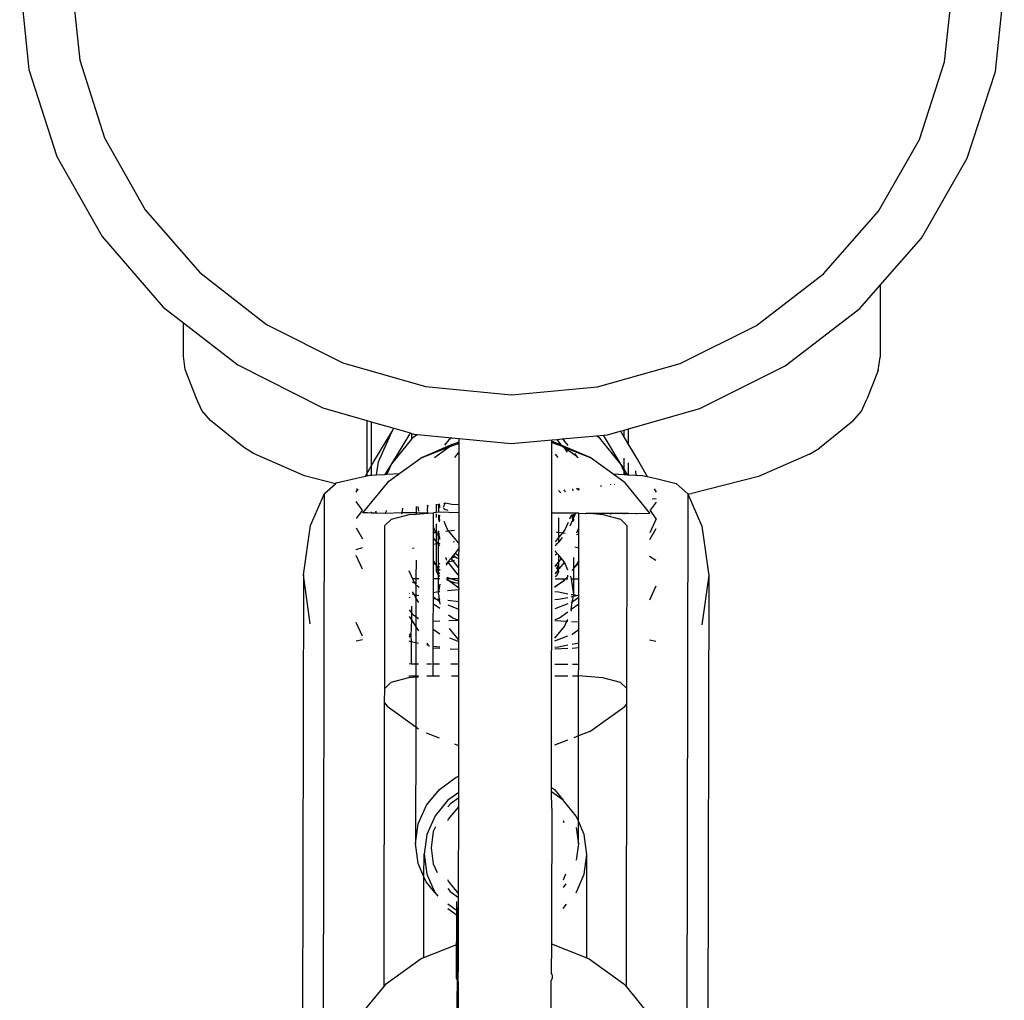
# Model space of a CAD drawing. Extents: x -113 to 145, y -81 to 74.
# Tile 3 of 9: x 16.09 to 18.74, y -79.71 to -77.07. Entities that reach past the tile are written whole.
import ezdxf

# ---------------------------------------------------------------- set-up
doc = ezdxf.new("R2010")
doc.units = 0
doc.header["$MEASUREMENT"] = 0
doc.layers.get('0').update_dxf_attribs({"linetype": 'CONTINUOUS'})

msp = doc.modelspace()

# ---------------------------------------------------------------- linework, layer by layer
for p, q in [((16.0914, -76.9598), (16.1163, -77.2034)), ((16.2308, -76.9601), (16.2531, -77.1781)), ((18.5824, -77.1828), (18.6058, -76.9649)), ((18.7191, -77.2086), (18.7433, -76.9833)), ((16.2531, -77.1781), (16.3201, -77.3877)), ((18.5144, -77.3922), (18.5824, -77.1828)), ((16.1163, -77.2034), (16.1912, -77.4377)), ((18.643, -77.4426), (18.7191, -77.2086)), ((16.3201, -77.3877), (16.4294, -77.5811)), ((18.4042, -77.5851), (18.5144, -77.3922)), ((16.1912, -77.4377), (16.3133, -77.6537)), ((18.5199, -77.6582), (18.643, -77.4426)), ((16.4294, -77.5811), (16.5767, -77.7506)), ((18.2561, -77.754), (18.4042, -77.5851)), ((16.3133, -77.6537), (16.4779, -77.8432)), ((18.409, -77.7847), (18.5199, -77.6582)), ((16.5767, -77.7506), (16.7563, -77.8899)), ((18.0758, -77.8926), (18.2561, -77.754)), ((18.3544, -77.847), (18.409, -77.7847)), ((18.409, -77.7847), (18.4086, -77.9781)), ((16.4779, -77.8432), (16.5325, -77.8855)), ((18.153, -78.0018), (18.3544, -77.847)), ((16.5323, -77.9754), (16.5325, -77.8855)), ((16.5325, -77.8855), (16.6786, -77.9988)), ((16.7563, -77.8899), (16.9614, -77.9935)), ((17.8702, -77.9954), (18.0758, -77.8926)), ((16.5373, -78.0114), (16.5323, -77.9754)), ((18.4035, -78.0141), (18.4086, -77.9781)), ((16.5678, -78.0891), (16.5373, -78.0114)), ((16.6786, -77.9988), (16.9077, -78.1146)), ((16.9614, -77.9935), (17.184, -78.0575)), ((17.6473, -78.0585), (17.8702, -77.9954)), ((17.9233, -78.1166), (18.153, -78.0018)), ((18.4035, -78.0141), (18.3727, -78.0917)), ((17.184, -78.0575), (17.4156, -78.0795)), ((17.4156, -78.0795), (17.6473, -78.0585)), ((16.5821, -78.1215), (16.5678, -78.0891)), ((18.3582, -78.124), (18.3727, -78.0917)), ((16.605, -78.1484), (16.5821, -78.1215)), ((16.9077, -78.1146), (17.0266, -78.1488)), ((17.7311, -78.171), (17.9233, -78.1166)), ((18.3353, -78.1509), (18.3582, -78.124)), ((16.6944, -78.2206), (16.605, -78.1484)), ((17.0266, -78.1488), (17.0265, -78.292)), ((17.0266, -78.1488), (17.0381, -78.1521)), ((18.3353, -78.1509), (18.2457, -78.2228)), ((17.0381, -78.1521), (17.038, -78.2719)), ((17.0381, -78.1521), (17.0993, -78.1697)), ((17.0934, -78.1792), (17.0993, -78.1697)), ((17.0993, -78.1697), (17.1429, -78.1822)), ((17.6742, -78.1872), (17.7087, -78.1774)), ((17.7087, -78.1774), (17.7196, -78.1743)), ((17.7087, -78.1774), (17.7109, -78.1801)), ((17.7196, -78.1743), (17.7311, -78.171)), ((17.7196, -78.1947), (17.7196, -78.1743)), ((17.7311, -78.2139), (17.7311, -78.171)), ((17.0455, -78.2588), (17.0934, -78.1792)), ((17.0576, -78.26), (17.0934, -78.1792)), ((17.1411, -78.1853), (17.0932, -78.265)), ((17.147, -78.1992), (17.0932, -78.265)), ((17.1429, -78.1822), (17.1411, -78.1853)), ((17.1429, -78.1822), (17.147, -78.1834)), ((17.147, -78.1834), (17.147, -78.1992)), ((17.147, -78.1834), (17.1565, -78.1861)), ((17.1499, -78.1956), (17.147, -78.1992)), ((17.1624, -78.1867), (17.1499, -78.1956)), ((17.1565, -78.1861), (17.1624, -78.1867)), ((17.1624, -78.1867), (17.2549, -78.1954)), ((17.2469, -78.2011), (17.2354, -78.2153)), ((17.2549, -78.1954), (17.2469, -78.2011)), ((17.2549, -78.1954), (17.2749, -78.1973)), ((17.2749, -78.1973), (17.4153, -78.2106)), ((17.2749, -78.2059), (17.2749, -78.1973)), ((17.4153, -78.2106), (17.5258, -78.2006)), ((17.5249, -78.2046), (17.5258, -78.2006)), ((17.5258, -78.2006), (17.5377, -78.1995)), ((17.5377, -78.1995), (17.5525, -78.1982)), ((17.5377, -78.1995), (17.55, -78.2147)), ((17.5525, -78.1982), (17.6451, -78.1898)), ((17.5572, -78.2016), (17.5525, -78.1982)), ((17.5686, -78.2156), (17.5572, -78.2016)), ((17.6451, -78.1898), (17.6642, -78.1881)), ((17.6541, -78.1963), (17.6451, -78.1898)), ((17.7107, -78.2659), (17.6541, -78.1963)), ((17.6642, -78.1881), (17.6742, -78.1872)), ((17.7107, -78.2659), (17.6642, -78.1881)), ((17.7109, -78.1801), (17.7196, -78.1947)), ((17.7196, -78.1947), (17.7311, -78.2139)), ((16.7211, -78.2377), (16.6944, -78.2206)), ((17.2583, -78.2123), (17.1756, -78.248)), ((17.1756, -78.248), (17.2477, -78.22)), ((17.2088, -78.248), (17.2477, -78.22)), ((17.2477, -78.22), (17.2749, -78.2094)), ((17.2477, -78.22), (17.2583, -78.2123)), ((17.2583, -78.2123), (17.2749, -78.2059)), ((17.2749, -78.2094), (17.2749, -78.2059)), ((17.2749, -78.2343), (17.2749, -78.2094)), ((17.5247, -78.3979), (17.5249, -78.2082)), ((17.5249, -78.2046), (17.5457, -78.2128)), ((17.5249, -78.2082), (17.5249, -78.2046)), ((17.5249, -78.2082), (17.5525, -78.2177)), ((17.55, -78.2147), (17.5457, -78.2128)), ((17.6281, -78.2486), (17.55, -78.2147)), ((17.55, -78.2147), (17.5525, -78.2177)), ((17.5525, -78.2177), (17.5541, -78.2197)), ((17.5541, -78.2197), (17.5565, -78.2206)), ((17.5565, -78.2206), (17.6281, -78.2486)), ((17.5565, -78.2206), (17.5657, -78.2339)), ((17.5565, -78.2206), (17.592, -78.2444)), ((17.7311, -78.2139), (17.7585, -78.2599)), ((18.2188, -78.2398), (18.2457, -78.2228)), ((16.8584, -78.2976), (16.7211, -78.2377)), ((17.1756, -78.248), (17.1148, -78.2917)), ((17.2629, -78.2481), (17.2731, -78.2356)), ((17.2731, -78.2356), (17.2749, -78.2343)), ((17.2747, -78.3761), (17.2749, -78.2343)), ((17.5339, -78.2395), (17.5412, -78.2485)), ((17.592, -78.2444), (17.5861, -78.2372)), ((17.5933, -78.2472), (17.592, -78.2444)), ((17.5939, -78.2486), (17.5933, -78.2472)), ((17.5933, -78.2472), (17.5951, -78.2486)), ((17.6887, -78.2925), (17.6281, -78.2486)), ((17.7195, -78.2783), (17.7195, -78.2499)), ((18.2188, -78.2398), (18.0813, -78.2994)), ((17.0265, -78.292), (17.038, -78.2719)), ((17.038, -78.2719), (17.0379, -78.2959)), ((17.038, -78.2719), (17.0455, -78.2588)), ((17.0527, -78.2951), (17.0576, -78.26)), ((17.0932, -78.265), (17.075, -78.2939)), ((17.0932, -78.265), (17.0806, -78.2936)), ((17.7195, -78.2859), (17.7107, -78.2659)), ((17.7195, -78.2783), (17.7107, -78.2659)), ((17.7195, -78.2799), (17.7195, -78.2783)), ((17.7288, -78.2948), (17.7195, -78.2799)), ((17.7195, -78.2859), (17.7195, -78.2799)), ((17.731, -78.295), (17.731, -78.263)), ((17.7495, -78.2839), (17.7512, -78.2961)), ((17.7585, -78.2599), (17.7813, -78.2998)), ((16.9415, -78.3191), (16.8584, -78.2976)), ((16.9441, -78.3168), (16.9981, -78.3037)), ((16.9981, -78.3037), (17.0226, -78.2986)), ((17.0226, -78.2986), (17.0265, -78.292)), ((17.0226, -78.2986), (17.0264, -78.2978)), ((17.0265, -78.292), (17.0264, -78.2978)), ((17.0264, -78.2978), (17.0351, -78.2961)), ((17.0351, -78.2961), (17.0379, -78.2959)), ((17.0379, -78.2959), (17.0527, -78.2951)), ((17.0527, -78.2951), (17.075, -78.2939)), ((17.075, -78.2939), (17.0806, -78.2936)), ((17.0806, -78.2936), (17.1148, -78.2917)), ((17.1148, -78.2917), (17.0818, -78.3155)), ((17.7217, -78.3164), (17.6887, -78.2925)), ((17.6887, -78.2925), (17.7194, -78.2943)), ((17.7194, -78.2943), (17.7195, -78.2859)), ((17.7194, -78.2943), (17.7232, -78.2945)), ((17.7232, -78.2945), (17.7195, -78.2859)), ((17.7232, -78.2945), (17.7288, -78.2948)), ((17.7288, -78.2948), (17.731, -78.295)), ((17.731, -78.295), (17.7512, -78.2961)), ((17.7512, -78.2961), (17.7686, -78.2971)), ((17.7686, -78.2971), (17.7813, -78.2998)), ((17.7813, -78.2998), (17.8056, -78.3049)), ((17.8056, -78.3049), (17.8595, -78.3181)), ((18.0813, -78.2994), (17.9021, -78.345)), ((16.9126, -78.3452), (16.9415, -78.3191)), ((16.9415, -78.3191), (16.9441, -78.3168)), ((17.0019, -78.3346), (16.998, -78.3336)), ((16.998, -78.3415), (17.0019, -78.3346)), ((17.0019, -78.3346), (17.0032, -78.3323)), ((17.0037, -78.3351), (17.0019, -78.3346)), ((17.0818, -78.3155), (17.015, -78.3971)), ((17.543, -78.3368), (17.5485, -78.3436)), ((17.5597, -78.338), (17.5574, -78.3352)), ((17.5807, -78.3325), (17.5815, -78.3384)), ((17.5945, -78.3364), (17.5923, -78.3312)), ((17.5938, -78.331), (17.596, -78.3361)), ((17.5966, -78.3307), (17.5973, -78.3359)), ((17.656, -78.3239), (17.6571, -78.3265)), ((17.6841, -78.3223), (17.6829, -78.3208)), ((17.6933, -78.3197), (17.6946, -78.3207)), ((17.7882, -78.3982), (17.7217, -78.3164)), ((17.8003, -78.3331), (17.8055, -78.3421)), ((17.8595, -78.3181), (17.8908, -78.3466)), ((16.8745, -78.4316), (16.9126, -78.3452)), ((16.9096, -79.7978), (16.9126, -78.3452)), ((17.5613, -78.3416), (17.5597, -78.338)), ((17.8055, -78.3593), (17.7952, -78.3607)), ((17.8908, -78.3466), (17.8881, -79.8)), ((17.8908, -78.3466), (17.9021, -78.345)), ((17.8908, -78.3466), (17.9288, -78.4331)), ((17.0135, -78.3889), (16.9979, -78.3668)), ((17.0139, -78.391), (17.0135, -78.3889)), ((17.0761, -78.3994), (17.0804, -78.3897)), ((17.1213, -78.3973), (17.123, -78.3848)), ((17.1591, -78.3807), (17.1591, -78.3973)), ((17.1665, -78.3932), (17.1647, -78.38)), ((17.1899, -78.3794), (17.1884, -78.3895)), ((17.1884, -78.3895), (17.1896, -78.3985)), ((17.1885, -78.379), (17.1893, -78.3772)), ((17.1909, -78.377), (17.1899, -78.3794)), ((17.2142, -78.3961), (17.2142, -78.3744)), ((17.2198, -78.3778), (17.2179, -78.374)), ((17.2195, -78.3738), (17.2198, -78.3778)), ((17.2198, -78.3778), (17.2195, -78.3953)), ((17.2233, -78.38), (17.2198, -78.3778)), ((17.2233, -78.38), (17.2219, -78.3735)), ((17.2233, -78.3835), (17.2233, -78.38)), ((17.2326, -78.3825), (17.2374, -78.3717)), ((17.2362, -78.3882), (17.2328, -78.386)), ((17.2374, -78.3717), (17.2333, -78.3722)), ((17.2451, -78.3912), (17.2362, -78.3882)), ((17.2552, -78.3753), (17.2374, -78.3717)), ((17.2747, -78.3761), (17.2552, -78.3753)), ((17.2747, -78.3975), (17.2747, -78.3761)), ((17.8054, -78.3685), (17.7898, -78.3897)), ((17.7906, -78.3909), (17.7898, -78.3897)), ((17.0139, -78.391), (16.9978, -78.4125)), ((17.0263, -78.3976), (17.015, -78.3971)), ((17.0263, -78.3958), (17.0263, -78.3976)), ((17.0378, -78.398), (17.0263, -78.3976)), ((17.0378, -78.3945), (17.0378, -78.398)), ((17.05, -78.3984), (17.0378, -78.398)), ((17.0508, -78.393), (17.05, -78.3984)), ((17.0525, -78.3985), (17.05, -78.3984)), ((17.0525, -78.3985), (17.0508, -78.393)), ((17.0761, -78.3994), (17.0525, -78.3985)), ((17.0752, -78.4313), (17.0927, -78.4143)), ((17.1213, -78.3973), (17.0761, -78.3994)), ((17.0927, -78.4143), (17.1405, -78.4019)), ((17.1207, -78.4011), (17.1213, -78.3973)), ((17.1591, -78.3973), (17.1213, -78.3973)), ((17.1405, -78.4019), (17.1591, -78.4006)), ((17.1591, -78.3973), (17.1591, -78.4006)), ((17.1896, -78.3985), (17.1591, -78.3973)), ((17.1591, -78.4006), (17.1896, -78.3985)), ((17.1896, -78.3985), (17.2058, -78.3974)), ((17.2142, -78.3961), (17.2058, -78.3974)), ((17.2058, -78.4366), (17.2058, -78.3974)), ((17.2195, -78.3953), (17.2142, -78.3961)), ((17.2142, -78.4097), (17.2142, -78.4004)), ((17.2195, -78.4024), (17.2194, -78.4174)), ((17.2747, -78.3975), (17.2195, -78.3953)), ((17.2222, -78.4034), (17.2201, -78.4184)), ((17.2223, -78.4217), (17.2232, -78.4156)), ((17.2746, -78.4794), (17.2747, -78.3975)), ((17.5238, -79.1365), (17.5247, -78.3979)), ((17.5974, -78.398), (17.5247, -78.3979)), ((17.5432, -78.4498), (17.5433, -78.4111)), ((17.5774, -78.4028), (17.5723, -78.4143)), ((17.5784, -78.4026), (17.5804, -78.4172)), ((17.5825, -78.4125), (17.5804, -78.4172)), ((17.5825, -78.4125), (17.581, -78.402)), ((17.584, -78.4089), (17.5825, -78.4125)), ((17.5825, -78.4125), (17.584, -78.4175)), ((17.5833, -78.4186), (17.5825, -78.4125)), ((17.5878, -78.4003), (17.584, -78.4089)), ((17.5841, -78.4012), (17.584, -78.4089)), ((17.5974, -78.398), (17.614, -78.3991)), ((17.5974, -78.4381), (17.5974, -78.398)), ((17.614, -78.3991), (17.6142, -78.398)), ((17.614, -78.3991), (17.6164, -78.3993)), ((17.6164, -78.3993), (17.6162, -78.398)), ((17.6164, -78.3993), (17.6176, -78.398)), ((17.6176, -78.398), (17.6178, -78.3994)), ((17.6627, -78.4026), (17.6176, -78.398)), ((17.6176, -78.398), (17.6822, -78.3981)), ((17.7104, -78.4151), (17.6627, -78.4026)), ((17.6822, -78.3981), (17.6828, -78.4019)), ((17.6822, -78.3981), (17.7193, -78.3981)), ((17.7279, -78.4322), (17.7104, -78.4151)), ((17.7193, -78.4006), (17.7193, -78.3981)), ((17.7193, -78.3981), (17.7263, -78.3981)), ((17.7263, -78.3981), (17.7273, -78.4004)), ((17.7263, -78.3981), (17.7308, -78.3982)), ((17.7308, -78.4002), (17.7308, -78.3982)), ((17.7308, -78.3982), (17.7511, -78.3995)), ((17.7513, -78.3982), (17.7511, -78.3995)), ((17.7511, -78.3995), (17.7535, -78.3994)), ((17.7535, -78.3994), (17.7533, -78.3982)), ((17.7535, -78.3994), (17.7882, -78.3982)), ((17.8053, -78.4132), (17.7881, -78.4512)), ((17.7906, -78.3909), (17.7892, -78.3929)), ((17.8053, -78.4132), (17.7906, -78.3909)), ((16.8557, -78.5644), (16.8745, -78.4316)), ((16.9978, -78.4378), (17.0148, -78.4677)), ((17.0746, -78.8699), (17.0752, -78.4313)), ((17.2057, -78.4502), (17.2058, -78.4366)), ((17.2058, -78.4366), (17.2117, -78.4503)), ((17.2141, -78.4491), (17.2141, -78.4269)), ((17.2439, -78.4425), (17.2345, -78.421)), ((17.2466, -78.4459), (17.2439, -78.4425)), ((17.5596, -78.443), (17.5532, -78.4509)), ((17.5684, -78.4232), (17.5596, -78.443)), ((17.5804, -78.4172), (17.5733, -78.4333)), ((17.5804, -78.4172), (17.581, -78.4219)), ((17.5917, -78.4508), (17.5974, -78.4381)), ((17.5973, -78.4557), (17.5974, -78.4381)), ((17.727, -78.8705), (17.7279, -78.4322)), ((17.7881, -78.4695), (17.8053, -78.4396)), ((17.9288, -78.4331), (17.9472, -78.566)), ((17.2057, -78.4502), (17.2117, -78.4503)), ((17.2057, -78.4648), (17.2057, -78.4502)), ((17.2141, -78.475), (17.2057, -78.4648)), ((17.2057, -78.4824), (17.2057, -78.4648)), ((17.2117, -78.4503), (17.2141, -78.4491)), ((17.2117, -78.4503), (17.2141, -78.4532)), ((17.2141, -78.4491), (17.2202, -78.4483)), ((17.2141, -78.4532), (17.2141, -78.4491)), ((17.2141, -78.4532), (17.2194, -78.4596)), ((17.2141, -78.475), (17.2141, -78.4532)), ((17.2193, -78.4815), (17.2194, -78.4596)), ((17.2202, -78.4483), (17.2194, -78.4455)), ((17.2194, -78.4596), (17.2202, -78.4483)), ((17.2194, -78.4596), (17.2222, -78.4632)), ((17.2222, -78.4632), (17.2202, -78.4483)), ((17.2231, -78.4643), (17.2222, -78.4632)), ((17.2231, -78.4693), (17.2231, -78.4643)), ((17.2393, -78.4466), (17.2466, -78.4459)), ((17.2466, -78.4459), (17.2623, -78.4442)), ((17.2728, -78.4781), (17.2466, -78.4459)), ((17.5432, -78.4631), (17.5334, -78.4751)), ((17.5376, -78.4492), (17.5432, -78.4498)), ((17.5432, -78.4498), (17.5532, -78.4509)), ((17.5432, -78.4631), (17.5432, -78.4498)), ((17.5532, -78.4509), (17.5432, -78.4631)), ((17.5432, -78.475), (17.5432, -78.4631)), ((17.5524, -78.4638), (17.5432, -78.475)), ((17.5532, -78.4509), (17.5606, -78.4517)), ((17.5909, -78.455), (17.5973, -78.4557)), ((17.5973, -78.4921), (17.5973, -78.4557)), ((16.9977, -78.4964), (17.0148, -78.4906)), ((17.1541, -78.4927), (17.1495, -78.4936)), ((17.2056, -78.5262), (17.2057, -78.4824)), ((17.2141, -78.4807), (17.2057, -78.4824)), ((17.214, -78.5391), (17.2141, -78.4807)), ((17.2193, -78.4815), (17.2141, -78.475)), ((17.2141, -78.4807), (17.2141, -78.475)), ((17.2193, -78.4815), (17.2141, -78.4807)), ((17.2231, -78.4798), (17.2193, -78.4815)), ((17.2231, -78.4861), (17.2193, -78.4815)), ((17.2196, -78.5362), (17.2193, -78.4815)), ((17.2622, -78.4756), (17.2592, -78.4759)), ((17.2726, -78.4955), (17.2642, -78.5058)), ((17.2746, -78.4941), (17.2726, -78.4955)), ((17.2746, -78.4794), (17.2728, -78.4781)), ((17.2745, -78.5133), (17.2746, -78.4941)), ((17.2746, -78.4941), (17.2746, -78.4794)), ((17.5375, -78.4806), (17.5336, -78.4868)), ((17.5432, -78.4772), (17.5375, -78.4806)), ((17.5406, -78.4809), (17.5375, -78.4806)), ((17.5432, -78.4772), (17.5432, -78.475)), ((17.5973, -78.4921), (17.5869, -78.49)), ((17.5973, -78.5274), (17.5973, -78.4921)), ((17.0147, -78.5491), (16.9976, -78.5121)), ((17.2412, -78.5227), (17.239, -78.5178)), ((17.2526, -78.5199), (17.2447, -78.5296)), ((17.259, -78.5122), (17.2526, -78.5199)), ((17.2622, -78.5171), (17.2526, -78.5199)), ((17.2526, -78.5199), (17.2578, -78.5263)), ((17.2642, -78.5058), (17.259, -78.5122)), ((17.2687, -78.5192), (17.259, -78.5122)), ((17.2642, -78.5058), (17.2745, -78.5133)), ((17.2745, -78.5215), (17.2687, -78.5192)), ((17.2745, -78.5215), (17.2745, -78.5133)), ((17.2745, -78.5459), (17.2745, -78.5215)), ((17.5389, -78.5064), (17.5333, -78.4995)), ((17.5333, -78.5105), (17.5389, -78.5064)), ((17.5431, -78.5116), (17.5389, -78.5064)), ((17.5431, -78.5295), (17.5431, -78.5116)), ((17.5504, -78.5206), (17.5431, -78.5116)), ((17.5431, -78.5295), (17.5504, -78.5206)), ((17.5583, -78.5302), (17.5504, -78.5206)), ((17.5838, -78.5462), (17.5838, -78.5172)), ((17.788, -78.5143), (17.8051, -78.5251)), ((17.1588, -78.5247), (17.1587, -78.5741)), ((17.2103, -78.5368), (17.2056, -78.5262)), ((17.2056, -78.5262), (17.2116, -78.5361)), ((17.2056, -78.5741), (17.2056, -78.5262)), ((17.214, -78.5391), (17.2103, -78.5368)), ((17.2116, -78.5361), (17.214, -78.5391)), ((17.214, -78.5413), (17.214, -78.5391)), ((17.214, -78.5473), (17.214, -78.5413)), ((17.2158, -78.5436), (17.214, -78.5413)), ((17.2158, -78.5436), (17.214, -78.5473)), ((17.214, -78.5473), (17.2159, -78.5512)), ((17.214, -78.5551), (17.214, -78.5473)), ((17.2196, -78.5362), (17.2158, -78.5436)), ((17.2183, -78.5466), (17.2158, -78.5436)), ((17.2159, -78.5512), (17.2192, -78.5477)), ((17.2183, -78.5466), (17.2196, -78.544)), ((17.2192, -78.5477), (17.2183, -78.5466)), ((17.2192, -78.5477), (17.2229, -78.5501)), ((17.2196, -78.5584), (17.2192, -78.5477)), ((17.223, -78.5341), (17.2196, -78.5362)), ((17.2196, -78.544), (17.2196, -78.5362)), ((17.2196, -78.544), (17.2229, -78.5419)), ((17.2416, -78.524), (17.2394, -78.5248)), ((17.2397, -78.5324), (17.2436, -78.531)), ((17.2436, -78.531), (17.2401, -78.539)), ((17.2447, -78.5296), (17.2436, -78.531)), ((17.2447, -78.5296), (17.2578, -78.5263)), ((17.2726, -78.5639), (17.2447, -78.5296)), ((17.2578, -78.5263), (17.2622, -78.5248)), ((17.2578, -78.5263), (17.2727, -78.5446)), ((17.2727, -78.5446), (17.2745, -78.5459)), ((17.2745, -78.5653), (17.2745, -78.5459)), ((17.5332, -78.5416), (17.5375, -78.5367)), ((17.5375, -78.5367), (17.5431, -78.5295)), ((17.5431, -78.5478), (17.5375, -78.5367)), ((17.5417, -78.5506), (17.5375, -78.5444)), ((17.5417, -78.5506), (17.5431, -78.5478)), ((17.5431, -78.5478), (17.5431, -78.5295)), ((17.5583, -78.5302), (17.5431, -78.5478)), ((17.5593, -78.5315), (17.5583, -78.5302)), ((17.5681, -78.5515), (17.5593, -78.5315)), ((17.58, -78.5508), (17.5838, -78.5485)), ((17.5837, -78.5747), (17.5838, -78.5485)), ((17.5838, -78.5462), (17.5916, -78.5367)), ((17.5928, -78.5374), (17.5838, -78.5462)), ((17.5838, -78.5485), (17.5838, -78.5462)), ((17.5916, -78.5367), (17.5973, -78.5274)), ((17.5973, -78.5274), (17.5928, -78.5374)), ((17.5972, -78.5747), (17.5973, -78.5274)), ((16.8557, -78.5644), (16.8526, -80.0171)), ((16.8739, -78.696), (16.8557, -78.5644)), ((17.1494, -78.574), (17.1403, -78.5534)), ((17.1527, -78.5815), (17.1494, -78.574)), ((17.1494, -78.574), (17.1587, -78.5741)), ((17.1587, -78.5741), (17.1662, -78.5741)), ((17.1587, -78.5741), (17.1587, -78.5889)), ((17.2055, -78.6114), (17.2056, -78.5741)), ((17.2056, -78.5741), (17.2191, -78.5741)), ((17.214, -78.5551), (17.2159, -78.5512)), ((17.2195, -78.5662), (17.214, -78.5551)), ((17.2159, -78.5512), (17.2196, -78.5584)), ((17.219, -78.6092), (17.2191, -78.5741)), ((17.2191, -78.5741), (17.2195, -78.5662)), ((17.2191, -78.5741), (17.2229, -78.5742)), ((17.2195, -78.5662), (17.2196, -78.5584)), ((17.2229, -78.5683), (17.2195, -78.5662)), ((17.2196, -78.5584), (17.2229, -78.5606)), ((17.2229, -78.5523), (17.2229, -78.5501)), ((17.2416, -78.5707), (17.2517, -78.5742)), ((17.2417, -78.5732), (17.2418, -78.5755)), ((17.2417, -78.5742), (17.2517, -78.5742)), ((17.2453, -78.5799), (17.2418, -78.5755)), ((17.2418, -78.5755), (17.2464, -78.5789)), ((17.2517, -78.5742), (17.2621, -78.5777)), ((17.2517, -78.5742), (17.2745, -78.5742)), ((17.2745, -78.5653), (17.2726, -78.5639)), ((17.2745, -78.5742), (17.2745, -78.5653)), ((17.2745, -78.5802), (17.2745, -78.5742)), ((17.541, -78.5514), (17.5332, -78.5609)), ((17.5332, -78.5609), (17.5374, -78.5589)), ((17.5374, -78.5667), (17.5332, -78.5693)), ((17.5332, -78.5746), (17.5605, -78.5746)), ((17.5374, -78.5589), (17.541, -78.5514)), ((17.5431, -78.5556), (17.5374, -78.5667)), ((17.541, -78.5514), (17.5417, -78.5506)), ((17.5431, -78.5556), (17.5417, -78.5506)), ((17.5566, -78.5794), (17.5605, -78.5746)), ((17.5605, -78.5746), (17.5577, -78.5803)), ((17.5623, -78.5746), (17.5605, -78.5746)), ((17.5681, -78.5676), (17.5623, -78.5746)), ((17.5623, -78.5746), (17.568, -78.5746)), ((17.5681, -78.5676), (17.5681, -78.5654)), ((17.5775, -78.5729), (17.5753, -78.568)), ((17.5755, -78.5747), (17.5777, -78.5747)), ((17.5777, -78.5747), (17.5775, -78.5729)), ((17.5836, -78.6173), (17.5777, -78.5747)), ((17.5777, -78.5747), (17.5837, -78.5747)), ((17.58, -78.5508), (17.5797, -78.5534)), ((17.5836, -78.6173), (17.5837, -78.5747)), ((17.5837, -78.5747), (17.5972, -78.5747)), ((17.5971, -78.6191), (17.5972, -78.5747)), ((17.9472, -78.566), (17.9284, -78.6989)), ((17.9472, -78.566), (17.9441, -80.0187)), ((17.1587, -78.5889), (17.1495, -78.5842)), ((17.1587, -78.5889), (17.1527, -78.5815)), ((17.1587, -78.5908), (17.1586, -78.618)), ((17.1587, -78.5908), (17.1587, -78.5889)), ((17.1587, -78.5908), (17.1661, -78.5962)), ((17.1661, -78.598), (17.1661, -78.5962)), ((17.2228, -78.5897), (17.219, -78.6092)), ((17.2453, -78.5799), (17.2419, -78.5786)), ((17.2495, -78.5812), (17.2453, -78.5799)), ((17.2464, -78.5789), (17.2495, -78.5812)), ((17.2495, -78.5812), (17.2744, -78.5992)), ((17.2621, -78.5855), (17.2495, -78.5812)), ((17.2621, -78.5777), (17.2745, -78.5802)), ((17.2745, -78.588), (17.2621, -78.5855)), ((17.2744, -78.5992), (17.2745, -78.588)), ((17.2744, -78.5992), (17.2744, -78.6033)), ((17.2745, -78.588), (17.2745, -78.5802)), ((17.5331, -78.5963), (17.5566, -78.5794)), ((17.5577, -78.5803), (17.5331, -78.5963)), ((17.5331, -78.5963), (17.5331, -78.598)), ((17.805, -78.5951), (17.7877, -78.6321)), ((17.1402, -78.6138), (17.1416, -78.6143)), ((17.1402, -78.6252), (17.1429, -78.6243)), ((17.1535, -78.6171), (17.1494, -78.6098)), ((17.1494, -78.6164), (17.1535, -78.6171)), ((17.1586, -78.6261), (17.1535, -78.6171)), ((17.1535, -78.6171), (17.1586, -78.618)), ((17.1586, -78.6261), (17.1585, -78.6767)), ((17.1586, -78.618), (17.1648, -78.6195)), ((17.1586, -78.618), (17.1586, -78.6261)), ((17.166, -78.639), (17.1586, -78.6261)), ((17.1648, -78.6195), (17.1661, -78.6193)), ((17.2055, -78.6114), (17.2139, -78.6098)), ((17.2055, -78.6247), (17.2055, -78.6114)), ((17.2112, -78.6289), (17.2055, -78.6247)), ((17.2055, -78.6277), (17.2055, -78.6247)), ((17.2055, -78.6277), (17.2112, -78.6289)), ((17.2055, -78.6428), (17.2055, -78.6277)), ((17.2139, -78.6098), (17.219, -78.6092)), ((17.219, -78.6092), (17.2228, -78.6088)), ((17.219, -78.6167), (17.219, -78.6092)), ((17.219, -78.6167), (17.2209, -78.6302)), ((17.2433, -78.6066), (17.2744, -78.6033)), ((17.2744, -78.6361), (17.2744, -78.6033)), ((17.5331, -78.6091), (17.543, -78.6102)), ((17.5429, -78.6299), (17.5679, -78.6249)), ((17.543, -78.6102), (17.568, -78.6153)), ((17.5763, -78.6169), (17.5836, -78.6173)), ((17.5764, -78.6232), (17.5829, -78.6219)), ((17.5797, -78.6381), (17.5829, -78.6219)), ((17.5971, -78.6256), (17.5797, -78.6381)), ((17.5836, -78.6173), (17.5829, -78.6219)), ((17.5829, -78.6219), (17.5921, -78.6201)), ((17.5836, -78.6173), (17.5921, -78.6201)), ((17.5921, -78.6201), (17.5971, -78.6191)), ((17.5971, -78.6256), (17.5971, -78.6191)), ((17.5974, -78.6392), (17.5971, -78.6256)), ((17.1464, -78.6489), (17.1463, -78.6664)), ((17.2054, -78.6902), (17.2055, -78.6428)), ((17.2227, -78.6553), (17.2055, -78.6428)), ((17.2112, -78.6289), (17.2138, -78.6294)), ((17.2138, -78.6294), (17.2209, -78.6302)), ((17.2218, -78.6365), (17.2138, -78.6294)), ((17.2209, -78.6302), (17.2228, -78.6304)), ((17.2209, -78.6302), (17.2218, -78.6365)), ((17.2218, -78.6365), (17.2227, -78.6435)), ((17.2227, -78.6372), (17.2218, -78.6365)), ((17.2445, -78.6328), (17.2744, -78.6361)), ((17.2744, -78.6576), (17.2452, -78.6462)), ((17.2744, -78.6576), (17.2744, -78.6361)), ((17.533, -78.6309), (17.5429, -78.6299)), ((17.5679, -78.6427), (17.533, -78.6562)), ((17.5797, -78.6381), (17.5768, -78.6393)), ((17.5771, -78.6579), (17.5797, -78.6381)), ((17.5971, -78.6435), (17.5771, -78.6579)), ((17.597, -78.6908), (17.5971, -78.6435)), ((17.5971, -78.6435), (17.5974, -78.6392)), ((17.1402, -78.6588), (17.1463, -78.6664)), ((17.1404, -78.6765), (17.1463, -78.6855)), ((17.1463, -78.6664), (17.1493, -78.67)), ((17.1463, -78.6664), (17.1463, -78.6855)), ((17.1493, -78.67), (17.1585, -78.6767)), ((17.1585, -78.6767), (17.1659, -78.6821)), ((17.1585, -78.6767), (17.1585, -78.7039)), ((17.2577, -78.6806), (17.2464, -78.6724)), ((17.2743, -78.6871), (17.2577, -78.6806)), ((17.2743, -78.6871), (17.2744, -78.6576)), ((17.545, -78.681), (17.5329, -78.6857)), ((17.5679, -78.6646), (17.545, -78.681)), ((17.5773, -78.6617), (17.5771, -78.6579)), ((17.0143, -78.7294), (16.9972, -78.6924)), ((17.1463, -78.6855), (17.1446, -78.7287)), ((17.1463, -78.6855), (17.1585, -78.7039)), ((17.1585, -78.7039), (17.1584, -78.7473)), ((17.1585, -78.7039), (17.1659, -78.7151)), ((17.2226, -78.6893), (17.2054, -78.6902)), ((17.2054, -78.7106), (17.2054, -78.6902)), ((17.2743, -78.6871), (17.2471, -78.6879)), ((17.2743, -78.7396), (17.2743, -78.6871)), ((17.5328, -78.7351), (17.5591, -78.703)), ((17.5329, -78.687), (17.5653, -78.6889)), ((17.5591, -78.703), (17.5653, -78.6889)), ((17.5653, -78.6889), (17.5678, -78.6832)), ((17.5653, -78.6889), (17.5678, -78.689)), ((17.5778, -78.6896), (17.597, -78.6908)), ((17.597, -78.7114), (17.597, -78.6908)), ((17.1401, -78.7232), (17.1446, -78.7287)), ((17.1446, -78.7287), (17.1401, -78.729)), ((17.1446, -78.7287), (17.1401, -78.7324)), ((17.1446, -78.7287), (17.1455, -78.7447)), ((17.2053, -78.7568), (17.2054, -78.7106)), ((17.2054, -78.7106), (17.2226, -78.7231)), ((17.2481, -78.7084), (17.2723, -78.7381)), ((17.2493, -78.7337), (17.2743, -78.7435)), ((17.5328, -78.7421), (17.5677, -78.7285)), ((17.5784, -78.7244), (17.5796, -78.7239)), ((17.5796, -78.7239), (17.597, -78.7114)), ((17.597, -78.7481), (17.597, -78.7114)), ((17.0143, -78.7389), (16.9975, -78.7424)), ((17.1455, -78.7447), (17.1401, -78.7428)), ((17.1584, -78.7473), (17.1455, -78.7447)), ((17.1455, -78.7447), (17.1461, -78.8047)), ((17.1584, -78.7473), (17.1582, -78.8048)), ((17.1658, -78.7488), (17.1584, -78.7473)), ((17.1877, -78.7482), (17.1914, -78.754)), ((17.1914, -78.754), (17.1877, -78.7532)), ((17.193, -78.7543), (17.1914, -78.754)), ((17.193, -78.7543), (17.1934, -78.757)), ((17.2136, -78.7584), (17.2053, -78.7568)), ((17.2053, -78.7606), (17.2053, -78.7568)), ((17.2053, -78.7606), (17.2225, -78.7616)), ((17.2053, -78.8048), (17.2053, -78.7606)), ((17.2225, -78.7594), (17.2136, -78.7584)), ((17.2723, -78.7381), (17.2743, -78.7396)), ((17.2742, -78.7647), (17.2743, -78.7435)), ((17.2743, -78.7435), (17.2743, -78.7396)), ((17.5427, -78.7589), (17.5328, -78.76)), ((17.5677, -78.754), (17.5427, -78.7589)), ((17.597, -78.7481), (17.579, -78.7517)), ((17.5969, -78.7612), (17.5792, -78.7622)), ((17.5969, -78.7612), (17.597, -78.7481)), ((17.5969, -78.8054), (17.5969, -78.7612)), ((17.8046, -78.7435), (17.7875, -78.7399)), ((17.2507, -78.7633), (17.2742, -78.7647)), ((17.2742, -78.8049), (17.2742, -78.7647)), ((17.5677, -78.7628), (17.5328, -78.7648)), ((17.1461, -78.8047), (17.14, -78.8043)), ((17.1582, -78.8048), (17.1461, -78.8047)), ((17.1657, -78.8048), (17.1582, -78.8048)), ((17.1582, -78.8048), (17.1582, -78.836)), ((17.2006, -78.8048), (17.1876, -78.8048)), ((17.2052, -78.8361), (17.2053, -78.8048)), ((17.2224, -78.8048), (17.2053, -78.8048)), ((17.2742, -78.8049), (17.2527, -78.8049)), ((17.2742, -78.8362), (17.2742, -78.8049)), ((17.5676, -78.8053), (17.5327, -78.8053)), ((17.5969, -78.8054), (17.5801, -78.8054)), ((17.5968, -78.8366), (17.5969, -78.8054)), ((17.0921, -78.8529), (17.1399, -78.8405)), ((17.1399, -78.836), (17.1582, -78.836)), ((17.1399, -78.8405), (17.1582, -78.8393)), ((17.1582, -78.8393), (17.1579, -78.9733)), ((17.1582, -78.836), (17.1656, -78.836)), ((17.1582, -78.836), (17.1582, -78.8393)), ((17.1582, -78.8393), (17.1656, -78.8388)), ((17.1875, -78.836), (17.2052, -78.8361)), ((17.1875, -78.8373), (17.2052, -78.8361)), ((17.2052, -78.8361), (17.2223, -78.8361)), ((17.2542, -78.8361), (17.2742, -78.8362)), ((17.2739, -79.0243), (17.2742, -78.8362)), ((17.5326, -78.8365), (17.5675, -78.8366)), ((17.5807, -78.8366), (17.5968, -78.8366)), ((17.5966, -78.9979), (17.5968, -78.8366)), ((17.6621, -78.8413), (17.5968, -78.8366)), ((17.0746, -78.8699), (17.0921, -78.8529)), ((17.7098, -78.8538), (17.6621, -78.8413)), ((17.727, -78.8705), (17.7098, -78.8538)), ((17.0742, -78.9093), (17.0746, -78.8699)), ((17.7269, -78.9112), (17.727, -78.8705)), ((17.0726, -79.6723), (17.0742, -78.9093)), ((17.0742, -78.9093), (17.0809, -78.9176)), ((17.0809, -78.9176), (17.1579, -78.9733)), ((17.6271, -78.986), (17.7209, -78.9185)), ((17.7209, -78.9185), (17.7269, -78.9112)), ((17.7253, -79.6734), (17.7269, -78.9112)), ((17.1579, -78.9733), (17.1572, -79.2878)), ((17.1579, -78.9733), (17.1653, -78.9787)), ((17.222, -79.0039), (17.1872, -78.9903)), ((17.5966, -78.9979), (17.584, -79.0028)), ((17.5961, -79.2279), (17.5966, -78.9979)), ((17.6271, -78.986), (17.5966, -78.9979)), ((17.2739, -79.0243), (17.2629, -79.02)), ((17.2738, -79.1066), (17.2739, -79.0243)), ((17.5671, -79.0093), (17.5322, -79.0229)), ((17.2217, -79.142), (17.2672, -79.1092)), ((17.2672, -79.1092), (17.2738, -79.1066)), ((17.2738, -79.1499), (17.2738, -79.1066)), ((17.1868, -79.1847), (17.2217, -79.142)), ((17.2738, -79.1499), (17.2449, -79.1706)), ((17.2738, -79.1649), (17.2738, -79.1499)), ((17.5238, -79.1365), (17.532, -79.1424)), ((17.5238, -79.1483), (17.5238, -79.1365)), ((17.5552, -79.1711), (17.5238, -79.1483)), ((17.5244, -79.1921), (17.5238, -79.1483)), ((17.532, -79.1424), (17.5552, -79.1711)), ((17.1648, -79.2344), (17.1868, -79.1847)), ((17.2449, -79.1706), (17.21, -79.2133)), ((17.2514, -79.181), (17.2449, -79.1889)), ((17.2738, -79.1649), (17.2514, -79.181)), ((17.2737, -79.1888), (17.2738, -79.1649)), ((17.5668, -79.1852), (17.5552, -79.1711)), ((17.59, -79.2139), (17.5668, -79.1852)), ((17.2464, -79.2222), (17.2737, -79.1888)), ((17.2734, -79.4226), (17.2737, -79.1888)), ((17.5244, -79.1921), (17.524, -79.491)), ((17.1572, -79.2878), (17.1648, -79.2344)), ((17.21, -79.2133), (17.188, -79.2631)), ((17.2448, -79.2259), (17.2464, -79.2222)), ((17.5551, -79.2261), (17.5572, -79.2309)), ((17.5961, -79.2279), (17.59, -79.2139)), ((17.596, -79.2885), (17.5961, -79.2279)), ((17.6118, -79.2637), (17.5961, -79.2279)), ((17.188, -79.2631), (17.1805, -79.3165)), ((17.2054, -79.2557), (17.1993, -79.2989)), ((17.2111, -79.2428), (17.2054, -79.2557)), ((17.5899, -79.2445), (17.596, -79.2885)), ((17.6192, -79.3171), (17.6118, -79.2637)), ((17.1646, -79.3413), (17.1572, -79.2878)), ((17.596, -79.2885), (17.5897, -79.3329)), ((17.1803, -79.3771), (17.1805, -79.3165)), ((17.1805, -79.3165), (17.1879, -79.3699)), ((17.1993, -79.2989), (17.2053, -79.3421)), ((17.6117, -79.3706), (17.6192, -79.3171)), ((17.6187, -79.5951), (17.6192, -79.3171)), ((17.1803, -79.3771), (17.1646, -79.3413)), ((17.2053, -79.3421), (17.2155, -79.3655)), ((17.1879, -79.3699), (17.2097, -79.4198)), ((17.5618, -79.3703), (17.5547, -79.3863)), ((17.5897, -79.4203), (17.6117, -79.3706)), ((17.1799, -79.5943), (17.1803, -79.3771)), ((17.1865, -79.3911), (17.1803, -79.3771)), ((17.2097, -79.4198), (17.1865, -79.3911)), ((17.2462, -79.389), (17.2445, -79.3851)), ((17.2734, -79.4226), (17.2462, -79.389)), ((17.5627, -79.3963), (17.5547, -79.4061)), ((17.2097, -79.4198), (17.2179, -79.4298)), ((17.2444, -79.4088), (17.2511, -79.4169)), ((17.2511, -79.4169), (17.2734, -79.4331)), ((17.2734, -79.4331), (17.2734, -79.4226)), ((17.2667, -79.4668), (17.2443, -79.4506)), ((17.2689, -79.6403), (17.2691, -79.4438)), ((17.2734, -79.4694), (17.2734, -79.4331)), ((17.2445, -79.4626), (17.2734, -79.4835)), ((17.2734, -79.4694), (17.2667, -79.4668)), ((17.2681, -79.6498), (17.2684, -79.4532)), ((17.2689, -79.6529), (17.2691, -79.4564)), ((17.2701, -79.6561), (17.2704, -79.4595)), ((17.2719, -79.6592), (17.2721, -79.4626)), ((17.2734, -79.4835), (17.2734, -79.4694)), ((17.5548, -79.463), (17.5645, -79.4512)), ((17.2733, -79.558), (17.2734, -79.4835)), ((17.524, -79.491), (17.5233, -79.5578)), ((17.1799, -79.5943), (17.2733, -79.558)), ((17.2732, -79.6324), (17.2733, -79.558)), ((17.5233, -79.5578), (17.5232, -79.6377)), ((17.5233, -79.5578), (17.6187, -79.5951)), ((17.0789, -79.6646), (17.1727, -79.597)), ((17.1727, -79.597), (17.1799, -79.5943)), ((17.6187, -79.5951), (17.6252, -79.5977)), ((17.6252, -79.5977), (17.7189, -79.6655)), ((17.2701, -79.6372), (17.2719, -79.6341)), ((17.2719, -79.6341), (17.2732, -79.6324)), ((17.2719, -79.6592), (17.2719, -79.6341)), ((17.2676, -79.8182), (17.2701, -79.6561)), ((17.2678, -79.6466), (17.2681, -79.6435)), ((17.2681, -79.6498), (17.2678, -79.6466)), ((17.2681, -79.6435), (17.2689, -79.6403)), ((17.2689, -79.6529), (17.2681, -79.6498)), ((17.2689, -79.6403), (17.2701, -79.6372)), ((17.2701, -79.6561), (17.2689, -79.6529)), ((17.2719, -79.6592), (17.2701, -79.6561)), ((17.2732, -79.6609), (17.2719, -79.6592)), ((17.273, -79.8179), (17.2732, -79.6609)), ((17.5231, -79.7469), (17.5232, -79.6563)), ((17.5232, -79.6377), (17.5244, -79.6407)), ((17.5244, -79.6533), (17.5232, -79.6563)), ((17.5244, -79.6407), (17.5252, -79.6438)), ((17.5251, -79.6502), (17.5244, -79.6533)), ((17.5254, -79.647), (17.5251, -79.6502)), ((17.5252, -79.6438), (17.5254, -79.647)), ((17.0122, -79.7462), (17.0726, -79.6723)), ((17.0726, -79.6723), (17.0789, -79.6646)), ((17.7189, -79.6655), (17.7253, -79.6734)), ((17.7253, -79.6734), (17.7854, -79.7473))]:
    msp.add_line(p, q)

doc.saveas('drawing.dxf')
